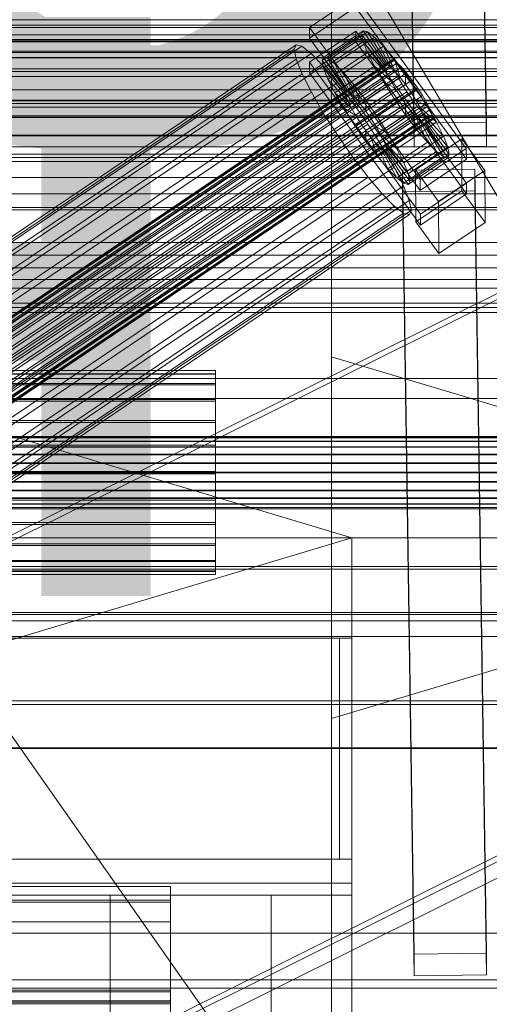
# Model space of a CAD drawing. Header units: millimetres. Extents: x -4738 to 65662, y -68080 to 6847.
# Tile 111 of 256: x 262 to 379, y -35416 to -35171. Entities that reach past the tile are written whole.
import ezdxf

# ---------------------------------------------------------------- set-up
doc = ezdxf.new("R2010")
doc.units = ezdxf.units.MM
for name, color, linetype, lineweight in [('COTAS_O', 1, 'Continuous', 0), ('COTAS_P', 1, 'Continuous', 0), ('frontal_bajante_movil', 7, 'Continuous', 0), ('frontal_briquetadora', 7, 'Continuous', 0), ('frontal_C01', 7, 'Continuous', 0), ('frontal_C02', 7, 'Continuous', 0), ('frontal_C03', 7, 'Continuous', 0), ('frontal_secador', 7, 'Continuous', 0)]:
    doc.layers.add(name, color=color, linetype=linetype, lineweight=lineweight)
doc.dimstyles.new('R19_100', dxfattribs={"dimtxt": 250, "dimasz": 150, "dimexe": 150, "dimexo": 80, "dimgap": 100, "dimtad": 1, "dimtih": 1, "dimtoh": 1, "dimdsep": 46, "dimcen": 0.09, "dimadec": 0, "dimazin": 0, "dimtfac": 1, "dimtdec": 4, "dimtofl": 0, "dimtmove": 0, "dimatfit": 3, "dimfxl": 1, "dimtolj": 1, "dimtzin": 0, "dimarcsym": 0})

# ---------------------------------------------------------------- blocks, each defined once
blk = doc.blocks.new('DIM_R30_54')
at = {"layer": 'COTAS_O'}
for p, q in [((-1480, -35300), (-1330, -35255)), ((490, -35300), (340, -35255)), ((-1480, -36000), (-1480, -35300)), ((-1480, -35300), (490, -35300)), ((-1480, -35300), (-1330, -35345)), ((490, -35300), (340, -35345)), ((490, -36000), (490, -35300))]:
    blk.add_line(p, q, dxfattribs=at)
blk.add_text('1970 O', height=250, dxfattribs=at).set_placement((-495, -35200))
blk = doc.blocks.new('DIM_R30_56')
at = {"layer": 'COTAS_O'}
for p, q in [((-1400, -35300), (-1250, -35255)), ((1400, -35300), (1250, -35255)), ((-1400, -36000), (-1400, -35300)), ((-1400, -35300), (1400, -35300)), ((-1400, -35300), (-1250, -35345)), ((1400, -35300), (1250, -35345)), ((1400, -36000), (1400, -35300))]:
    blk.add_line(p, q, dxfattribs=at)
blk.add_text('2800 O', height=250, dxfattribs=at).set_placement((0, -35200))
blk = doc.blocks.new('DIM_R30_57')
at = {"layer": 'COTAS_P'}
for p, q in [((-305, -34680), (395, -34680)), ((395, -34680), (350, -34830)), ((395, -36000), (395, -34680)), ((395, -34680), (440, -34830)), ((395, -36000), (350, -35850)), ((395, -36000), (440, -35850)), ((-305, -36000), (395, -36000))]:
    blk.add_line(p, q, dxfattribs=at)
blk.add_text('1320 P', height=250, rotation=90, dxfattribs=at).set_placement((295, -35340))
blk = doc.blocks.new('DIM_R30_58')
at = {"layer": 'COTAS_P'}
for p, q in [((-305, -35300), (-155, -35255)), ((345, -35300), (195, -35255)), ((-305, -36000), (-305, -35300)), ((-305, -35300), (345, -35300)), ((-305, -35300), (-155, -35345)), ((345, -35300), (195, -35345)), ((345, -36000), (345, -35300))]:
    blk.add_line(p, q, dxfattribs=at)
blk.add_text('650 P', height=250, dxfattribs=at).set_placement((20, -35200))

msp = doc.modelspace()

# ---------------------------------------------------------------- linework, layer by layer
at = {"layer": 'frontal_bajante_movil'}
for p, q in [((-305, -35325), (345, -35325)), ((225, -35325), (345, -35325)), ((342, -35325), (345, -35325)), ((342, -35380), (342, -35325)), ((345, -35380), (345, -35325)), ((-305, -35380), (345, -35380)), ((225, -35380), (345, -35380)), ((342, -35380), (345, -35380)), ((345, -35386), (345, -35380)), ((-305, -35386), (345, -35386)), ((345, -35389), (345, -35386)), ((-305, -35389), (345, -35389)), ((-245, -35389), (285, -35389)), ((285, -35429), (285, -35389)), ((285, -35389), (325, -35389)), ((325, -35429), (325, -35389))]:
    msp.add_line(p, q, dxfattribs=at)
at = {"layer": 'frontal_briquetadora'}
msp.add_line((340, -35980), (340, -34950), dxfattribs=at)
at = {"layer": 'frontal_C01'}
for p, q in [((334.501, -35173.012), (345.969, -35165.276)), ((345.969, -35165.276), (373.501, -35203.13)), ((345.981, -35167.972), (334.513, -35175.708)), ((373.513, -35205.826), (345.981, -35167.972)), ((334.513, -35175.708), (334.501, -35173.012)), ((362.033, -35210.867), (334.501, -35173.012)), ((338.005, -35180.461), (347.835, -35173.83)), ((347.835, -35173.83), (347.47, -35174.645)), ((348.918, -35174.091), (347.835, -35173.83)), ((347.835, -35173.83), (353.378, -35182.145)), ((334.513, -35175.708), (362.045, -35213.563)), ((334.539, -35181.64), (346.008, -35173.904)), ((337.64, -35181.276), (347.47, -35174.645)), ((339.088, -35180.722), (348.918, -35174.091)), ((340.816, -35182.042), (350.645, -35175.411)), ((346.008, -35173.904), (346.02, -35176.6)), ((346.008, -35173.904), (373.539, -35211.758)), ((347.47, -35174.645), (353.205, -35182.531)), ((347.47, -35174.645), (347.847, -35176.481)), ((350.645, -35175.411), (348.918, -35174.091)), ((348.918, -35174.091), (353.892, -35182.269)), ((352.899, -35177.701), (350.645, -35175.411)), ((350.645, -35175.411), (354.71, -35182.894)), ((146.383, -35302.774), (330.692, -35178.439)), ((146.872, -35301.684), (331.181, -35177.349)), ((148.32, -35302.034), (332.629, -35177.699)), ((331.181, -35177.349), (330.692, -35178.439)), ((330.692, -35178.439), (331.197, -35180.894)), ((332.629, -35177.699), (331.181, -35177.349)), ((334.938, -35179.464), (332.629, -35177.699)), ((346.02, -35176.6), (334.551, -35184.336)), ((338.017, -35183.112), (347.847, -35176.481)), ((343.069, -35184.332), (352.899, -35177.701)), ((373.551, -35214.454), (346.02, -35176.6)), ((347.847, -35176.481), (353.384, -35183.401)), ((347.847, -35176.481), (348.941, -35179.214)), ((355.525, -35180.803), (352.899, -35177.701)), ((352.899, -35177.701), (355.777, -35183.979)), ((141.218, -35325.268), (355.017, -35181.04)), ((141.731, -35325.392), (355.53, -35181.164)), ((146.887, -35305.229), (331.197, -35180.894)), ((150.629, -35303.799), (334.938, -35179.464)), ((331.197, -35180.894), (332.659, -35184.547)), ((337.95, -35182.524), (334.938, -35179.464)), ((337.64, -35181.276), (338.005, -35180.461)), ((343.549, -35188.776), (338.005, -35180.461)), ((338.005, -35180.461), (339.088, -35180.722)), ((344.062, -35188.9), (339.088, -35180.722)), ((339.088, -35180.722), (340.816, -35182.042)), ((339.111, -35185.845), (348.941, -35179.214)), ((345.695, -35187.434), (355.525, -35180.803)), ((348.941, -35179.214), (353.902, -35184.695)), ((348.941, -35179.214), (350.678, -35182.656)), ((355.017, -35181.04), (354.844, -35181.426)), ((355.53, -35181.164), (355.017, -35181.04)), ((358.345, -35184.506), (355.525, -35180.803)), ((355.525, -35180.803), (357.021, -35185.448)), ((356.348, -35181.789), (355.53, -35181.164)), ((141.045, -35325.654), (354.844, -35181.426)), ((141.224, -35326.524), (355.022, -35182.296)), ((141.742, -35327.818), (355.541, -35183.59)), ((142.549, -35326.017), (356.348, -35181.789)), ((143.617, -35327.102), (357.415, -35182.873)), ((153.641, -35306.859), (337.95, -35182.524)), ((334.551, -35184.336), (334.539, -35181.64)), ((362.071, -35219.494), (334.539, -35181.64)), ((343.376, -35189.162), (337.64, -35181.276)), ((338.017, -35183.112), (337.64, -35181.276)), ((341.461, -35186.671), (337.95, -35182.524)), ((343.554, -35190.032), (338.017, -35183.112)), ((339.111, -35185.845), (338.017, -35183.112)), ((344.88, -35189.525), (340.816, -35182.042)), ((340.816, -35182.042), (343.069, -35184.332)), ((340.848, -35189.287), (350.678, -35182.656)), ((353.205, -35182.531), (343.376, -35189.162)), ((353.378, -35182.145), (343.549, -35188.776)), ((353.384, -35183.401), (343.554, -35190.032)), ((353.892, -35182.269), (344.062, -35188.9)), ((354.71, -35182.894), (344.88, -35189.525)), ((350.678, -35182.656), (354.725, -35186.326)), ((350.678, -35182.656), (352.938, -35186.573)), ((353.205, -35182.531), (353.378, -35182.145)), ((353.384, -35183.401), (353.205, -35182.531)), ((353.378, -35182.145), (353.892, -35182.269)), ((353.902, -35184.695), (353.384, -35183.401)), ((353.892, -35182.269), (354.71, -35182.894)), ((354.71, -35182.894), (355.777, -35183.979)), ((354.844, -35181.426), (355.022, -35182.296)), ((355.022, -35182.296), (355.541, -35183.59)), ((355.541, -35183.59), (356.363, -35185.221)), ((357.415, -35182.873), (356.348, -35181.789)), ((358.659, -35184.343), (357.415, -35182.873)), ((142.565, -35329.449), (356.363, -35185.221)), ((144.861, -35328.571), (358.659, -35184.343)), ((359.995, -35186.097), (146.196, -35330.325)), ((148.35, -35308.882), (332.659, -35184.547)), ((332.659, -35184.547), (334.981, -35189.149)), ((334.551, -35184.336), (362.083, -35222.19)), ((344.073, -35191.327), (339.111, -35185.845)), ((340.848, -35189.287), (339.111, -35185.845)), ((345.947, -35190.61), (343.069, -35184.332)), ((343.069, -35184.332), (345.695, -35187.434)), ((353.902, -35184.695), (344.073, -35191.327)), ((355.777, -35183.979), (345.947, -35190.61)), ((357.021, -35185.448), (347.191, -35192.079)), ((358.345, -35184.506), (348.515, -35191.137)), ((354.725, -35186.326), (353.902, -35184.695)), ((355.777, -35183.979), (357.021, -35185.448)), ((356.363, -35185.221), (357.434, -35187.076)), ((357.021, -35185.448), (358.357, -35187.202)), ((358.357, -35187.202), (358.345, -35184.506)), ((361.166, -35188.559), (358.345, -35184.506)), ((359.995, -35186.097), (358.659, -35184.343)), ((361.332, -35188.017), (359.995, -35186.097)), ((143.635, -35331.305), (357.434, -35187.076)), ((147.533, -35332.245), (361.332, -35188.017)), ((157.152, -35311.006), (341.461, -35186.671)), ((345.231, -35191.622), (341.461, -35186.671)), ((343.108, -35193.204), (352.938, -35186.573)), ((354.725, -35186.326), (344.895, -35192.957)), ((347.191, -35192.079), (345.695, -35187.434)), ((345.695, -35187.434), (348.515, -35191.137)), ((355.796, -35188.181), (345.966, -35194.813)), ((348.527, -35193.834), (358.357, -35187.202)), ((351.336, -35195.19), (361.166, -35188.559)), ((352.938, -35186.573), (355.796, -35188.181)), ((352.938, -35186.573), (355.569, -35190.699)), ((355.796, -35188.181), (354.725, -35186.326)), ((357.042, -35190.136), (355.796, -35188.181)), ((357.434, -35187.076), (358.68, -35189.031)), ((358.357, -35187.202), (359.693, -35189.122)), ((361.166, -35188.559), (359.693, -35189.122)), ((363.797, -35192.685), (361.166, -35188.559)), ((362.578, -35189.971), (361.332, -35188.017)), ((144.881, -35333.259), (358.68, -35189.031)), ((146.218, -35335.179), (360.017, -35190.95)), ((148.779, -35334.199), (362.578, -35189.971)), ((150.672, -35313.483), (334.981, -35189.149)), ((334.981, -35189.149), (338.003, -35194.386)), ((344.895, -35192.957), (340.848, -35189.287)), ((343.108, -35193.204), (340.848, -35189.287)), ((343.549, -35188.776), (343.376, -35189.162)), ((343.376, -35189.162), (343.554, -35190.032)), ((344.062, -35188.9), (343.549, -35188.776)), ((343.554, -35190.032), (344.073, -35191.327)), ((344.88, -35189.525), (344.062, -35188.9)), ((345.947, -35190.61), (344.88, -35189.525)), ((345.739, -35197.33), (355.569, -35190.699)), ((347.191, -35192.079), (345.947, -35190.61)), ((357.042, -35190.136), (347.212, -35196.767)), ((359.693, -35189.122), (349.863, -35195.753)), ((355.569, -35190.699), (357.042, -35190.136)), ((355.569, -35190.699), (358.39, -35194.752)), ((358.378, -35192.055), (357.042, -35190.136)), ((358.68, -35189.031), (360.017, -35190.95)), ((359.693, -35189.122), (360.939, -35191.076)), ((360.017, -35190.95), (361.352, -35192.705)), ((363.648, -35191.827), (362.578, -35189.971)), ((147.554, -35336.933), (361.352, -35192.705)), ((149.85, -35336.055), (363.648, -35191.827)), ((150.672, -35337.686), (364.471, -35193.457)), ((345.231, -35191.622), (160.922, -35315.957)), ((345.966, -35194.813), (343.108, -35193.204)), ((345.739, -35197.33), (343.108, -35193.204)), ((344.073, -35191.327), (344.895, -35192.957)), ((344.895, -35192.957), (345.966, -35194.813)), ((349.002, -35197.04), (345.231, -35191.622)), ((348.527, -35193.834), (347.191, -35192.079)), ((348.515, -35191.137), (348.527, -35193.834)), ((348.515, -35191.137), (351.336, -35195.19)), ((358.378, -35192.055), (348.548, -35198.687)), ((360.939, -35191.076), (351.109, -35197.707)), ((362.01, -35192.932), (352.18, -35199.563)), ((353.967, -35199.316), (363.797, -35192.685)), ((358.39, -35194.752), (358.378, -35192.055)), ((359.714, -35193.81), (358.378, -35192.055)), ((363.797, -35192.685), (360.939, -35191.076)), ((360.939, -35191.076), (362.01, -35192.932)), ((361.352, -35192.705), (362.596, -35194.174)), ((366.057, -35196.602), (362.01, -35192.932)), ((362.01, -35192.932), (362.833, -35194.562)), ((364.471, -35193.457), (363.648, -35191.827)), ((366.057, -35196.602), (363.797, -35192.685)), ((364.989, -35194.752), (364.471, -35193.457)), ((148.798, -35338.402), (362.596, -35194.174)), ((149.865, -35339.487), (363.664, -35195.258)), ((150.683, -35340.112), (364.482, -35195.884)), ((151.191, -35338.98), (364.989, -35194.752)), ((151.369, -35339.85), (365.168, -35195.621)), ((153.694, -35318.72), (338.003, -35194.386)), ((338.003, -35194.386), (341.52, -35199.901)), ((345.966, -35194.813), (347.212, -35196.767)), ((349.863, -35195.753), (348.527, -35193.834)), ((348.56, -35201.383), (358.39, -35194.752)), ((349.863, -35195.753), (351.336, -35195.19)), ((351.109, -35197.707), (349.863, -35195.753)), ((359.714, -35193.81), (349.884, -35200.441)), ((360.958, -35195.279), (351.128, -35201.91)), ((351.336, -35195.19), (353.967, -35199.316)), ((362.833, -35194.562), (353.003, -35201.194)), ((363.351, -35195.857), (353.521, -35202.488)), ((358.39, -35194.752), (361.21, -35198.455)), ((361.21, -35198.455), (359.714, -35193.81)), ((360.958, -35195.279), (359.714, -35193.81)), ((363.836, -35201.557), (360.958, -35195.279)), ((362.025, -35196.364), (360.958, -35195.279)), ((362.596, -35194.174), (363.664, -35195.258)), ((367.794, -35200.044), (362.833, -35194.562)), ((362.833, -35194.562), (363.351, -35195.857)), ((368.888, -35202.777), (363.351, -35195.857)), ((363.351, -35195.857), (363.53, -35196.727)), ((363.664, -35195.258), (364.482, -35195.884)), ((364.482, -35195.884), (364.995, -35196.008)), ((365.168, -35195.621), (364.989, -35194.752)), ((364.995, -35196.008), (365.168, -35195.621)), ((151.196, -35340.236), (364.995, -35196.008)), ((164.693, -35321.375), (349.002, -35197.04)), ((347.212, -35196.767), (345.739, -35197.33)), ((348.56, -35201.383), (345.739, -35197.33)), ((347.212, -35196.767), (348.548, -35198.687)), ((352.519, -35202.555), (349.002, -35197.04)), ((352.18, -35199.563), (351.109, -35197.707)), ((351.109, -35197.707), (353.967, -35199.316)), ((362.025, -35196.364), (352.196, -35202.995)), ((362.843, -35196.989), (353.014, -35203.62)), ((363.357, -35197.113), (353.527, -35203.744)), ((363.53, -35196.727), (353.7, -35203.358)), ((356.228, -35203.233), (366.057, -35196.602)), ((366.09, -35203.847), (362.025, -35196.364)), ((362.843, -35196.989), (362.025, -35196.364)), ((367.817, -35205.167), (362.843, -35196.989)), ((363.357, -35197.113), (362.843, -35196.989)), ((363.53, -35196.727), (363.357, -35197.113)), ((368.9, -35205.428), (363.357, -35197.113)), ((369.265, -35204.613), (363.53, -35196.727)), ((367.794, -35200.044), (366.057, -35196.602)), ((157.211, -35324.236), (341.52, -35199.901)), ((341.52, -35199.901), (345.291, -35205.319)), ((348.548, -35198.687), (348.56, -35201.383)), ((348.548, -35198.687), (349.884, -35200.441)), ((349.884, -35200.441), (351.38, -35205.086)), ((349.884, -35200.441), (351.128, -35201.91)), ((351.38, -35205.086), (361.21, -35198.455)), ((353.003, -35201.194), (352.18, -35199.563)), ((352.18, -35199.563), (356.228, -35203.233)), ((353.967, -35199.316), (356.228, -35203.233)), ((357.964, -35206.675), (367.794, -35200.044)), ((360.882, -35208.48), (372.35, -35200.744)), ((361.21, -35198.455), (363.836, -35201.557)), ((368.888, -35202.777), (367.794, -35200.044)), ((372.35, -35200.744), (372.408, -35213.686)), ((372.35, -35200.744), (378.086, -35208.63)), ((168.21, -35326.89), (352.519, -35202.555)), ((351.38, -35205.086), (348.56, -35201.383)), ((351.128, -35201.91), (354.006, -35208.188)), ((351.128, -35201.91), (352.196, -35202.995)), ((352.196, -35202.995), (356.26, -35210.478)), ((352.196, -35202.995), (353.014, -35203.62)), ((355.541, -35207.792), (352.519, -35202.555)), ((353.521, -35202.488), (353.003, -35201.194)), ((353.003, -35201.194), (357.964, -35206.675)), ((353.7, -35203.358), (353.521, -35202.488)), ((353.521, -35202.488), (359.058, -35209.408)), ((354.006, -35208.188), (363.836, -35201.557)), ((356.228, -35203.233), (357.964, -35206.675)), ((359.058, -35209.408), (368.888, -35202.777)), ((373.501, -35203.13), (362.033, -35210.867)), ((363.836, -35201.557), (366.09, -35203.847)), ((369.265, -35204.613), (368.888, -35202.777)), ((373.513, -35205.826), (373.501, -35203.13)), ((430, -35205.382), (-430, -35205.382)), ((160.982, -35329.653), (345.291, -35205.319)), ((345.291, -35205.319), (349.061, -35210.27)), ((354.006, -35208.188), (351.38, -35205.086)), ((353.014, -35203.62), (357.987, -35211.798)), ((353.014, -35203.62), (353.527, -35203.744)), ((353.527, -35203.744), (353.7, -35203.358)), ((353.527, -35203.744), (359.07, -35212.059)), ((353.7, -35203.358), (359.436, -35211.244)), ((356.26, -35210.478), (366.09, -35203.847)), ((357.987, -35211.798), (367.817, -35205.167)), ((359.07, -35212.059), (368.9, -35205.428)), ((359.436, -35211.244), (369.265, -35204.613)), ((366.09, -35203.847), (367.817, -35205.167)), ((367.817, -35205.167), (368.9, -35205.428)), ((368.9, -35205.428), (369.265, -35204.613)), ((171.232, -35332.127), (355.541, -35207.792)), ((357.863, -35212.394), (355.541, -35207.792)), ((357.964, -35206.675), (359.058, -35209.408)), ((362.045, -35213.563), (373.513, -35205.826)), ((430, -35210.382), (-430, -35210.382)), ((164.752, -35334.605), (349.061, -35210.27)), ((349.061, -35210.27), (352.572, -35214.417)), ((356.26, -35210.478), (354.006, -35208.188)), ((357.987, -35211.798), (356.26, -35210.478)), ((357.646, -35208.509), (375.644, -35208.264)), ((357.646, -35213.902), (357.646, -35208.509)), ((360.514, -35403.62), (357.646, -35208.509)), ((359.058, -35209.408), (359.436, -35211.244)), ((360.939, -35221.422), (360.882, -35208.48)), ((366.618, -35216.367), (360.882, -35208.48)), ((378.086, -35208.63), (366.618, -35216.367)), ((375.644, -35208.264), (375.644, -35213.657)), ((375.644, -35208.264), (378.512, -35403.375)), ((378.143, -35221.572), (378.086, -35208.63)), ((173.554, -35336.729), (357.863, -35212.394)), ((359.326, -35216.047), (357.863, -35212.394)), ((359.07, -35212.059), (357.987, -35211.798)), ((359.436, -35211.244), (359.07, -35212.059)), ((362.033, -35210.867), (362.045, -35213.563)), ((373.539, -35211.758), (362.071, -35219.494)), ((373.551, -35214.454), (373.539, -35211.758)), ((168.263, -35338.752), (352.572, -35214.417)), ((352.572, -35214.417), (355.584, -35217.477)), ((375.644, -35213.657), (357.646, -35213.902)), ((360.514, -35409.013), (357.646, -35213.902)), ((372.408, -35213.686), (360.939, -35221.422)), ((362.083, -35222.19), (373.551, -35214.454)), ((378.143, -35221.572), (372.408, -35213.686)), ((378.512, -35408.767), (375.644, -35213.657)), ((171.275, -35341.812), (355.584, -35217.477)), ((175.016, -35340.381), (359.326, -35216.047)), ((355.584, -35217.477), (357.893, -35219.242)), ((359.83, -35218.502), (359.326, -35216.047)), ((366.618, -35216.367), (366.675, -35229.308)), ((173.584, -35343.577), (357.893, -35219.242)), ((175.032, -35343.926), (359.341, -35219.592)), ((175.521, -35342.836), (359.83, -35218.502)), ((357.893, -35219.242), (359.341, -35219.592)), ((359.341, -35219.592), (359.83, -35218.502)), ((362.071, -35219.494), (362.083, -35222.19)), ((360.939, -35221.422), (366.675, -35229.308)), ((366.675, -35229.308), (378.143, -35221.572)), ((445.557, -35613.283), (185.557, -35242.474)), ((-311.15, -35258.389), (311.15, -35258.389)), ((-311.15, -35259.18), (311.15, -35259.18)), ((-311.15, -35259.328), (311.15, -35259.328)), ((311.15, -35259.18), (311.15, -35258.389)), ((311.15, -35258.389), (311.15, -35259.328)), ((311.15, -35261.649), (311.15, -35259.18)), ((311.15, -35259.328), (311.15, -35261.933)), ((430, -35260.382), (-430, -35260.382)), ((-311.15, -35261.649), (311.15, -35261.649)), ((-311.15, -35261.933), (311.15, -35261.933)), ((311.15, -35265.626), (311.15, -35261.649)), ((311.15, -35261.933), (311.15, -35266.029)), ((430, -35265.382), (-430, -35265.382)), ((-311.15, -35265.626), (311.15, -35265.626)), ((-311.15, -35266.029), (311.15, -35266.029)), ((311.15, -35270.841), (311.15, -35265.626)), ((311.15, -35266.029), (311.15, -35271.334)), ((-311.15, -35270.841), (311.15, -35270.841)), ((-311.15, -35271.334), (311.15, -35271.334)), ((311.15, -35276.939), (311.15, -35270.841)), ((311.15, -35271.334), (311.15, -35277.488)), ((-440, -35274.788), (440, -35274.788)), ((-440, -35275.068), (440, -35275.068)), ((-440, -35275.12), (440, -35275.12)), ((-440, -35275.943), (440, -35275.943)), ((-440, -35276.044), (440, -35276.044)), ((-440, -35277.352), (440, -35277.352)), ((-440, -35277.495), (440, -35277.495)), ((-440, -35279.2), (440, -35279.2)), ((311.15, -35276.939), (-311.15, -35276.939)), ((-311.15, -35277.488), (311.15, -35277.488)), ((311.15, -35283.503), (311.15, -35276.939)), ((311.15, -35277.488), (311.15, -35284.071)), ((-440, -35279.374), (440, -35279.374)), ((440, -35281.36), (-440, -35281.36)), ((-440, -35281.555), (440, -35281.555)), ((-440, -35283.686), (440, -35283.686)), ((-440, -35283.888), (440, -35283.888)), ((-311.15, -35283.503), (311.15, -35283.503)), ((-311.15, -35284.071), (311.15, -35284.071)), ((311.15, -35290.086), (311.15, -35283.503)), ((311.15, -35284.071), (311.15, -35290.635)), ((-440, -35286.019), (440, -35286.019)), ((-440, -35286.213), (440, -35286.213)), ((-440, -35288.199), (440, -35288.199)), ((-440, -35288.374), (440, -35288.374)), ((-440, -35290.079), (440, -35290.079)), ((-440, -35290.222), (440, -35290.222)), ((-311.15, -35290.086), (311.15, -35290.086)), ((-311.15, -35290.635), (311.15, -35290.635)), ((311.15, -35296.24), (311.15, -35290.086)), ((311.15, -35290.635), (311.15, -35296.732)), ((-440, -35291.53), (440, -35291.53)), ((-440, -35291.631), (440, -35291.631)), ((-440, -35292.454), (440, -35292.454)), ((-440, -35292.506), (440, -35292.506)), ((-440, -35292.786), (440, -35292.786)), ((-311.15, -35296.24), (311.15, -35296.24)), ((311.15, -35301.545), (311.15, -35296.24)), ((-311.15, -35296.732), (311.15, -35296.732)), ((311.15, -35296.732), (311.15, -35301.947)), ((-311.15, -35301.545), (311.15, -35301.545)), ((-311.15, -35301.947), (311.15, -35301.947)), ((311.15, -35305.64), (311.15, -35301.545)), ((311.15, -35301.947), (311.15, -35305.925)), ((-311.15, -35305.64), (311.15, -35305.64)), ((-311.15, -35305.925), (311.15, -35305.925)), ((311.15, -35308.246), (311.15, -35305.64)), ((311.15, -35305.925), (311.15, -35308.394)), ((-450, -35307.834), (450, -35307.834)), ((-311.15, -35308.246), (311.15, -35308.246)), ((-311.15, -35308.394), (311.15, -35308.394)), ((311.15, -35309.185), (311.15, -35308.246)), ((311.15, -35308.394), (311.15, -35309.185)), ((-311.15, -35309.185), (311.15, -35309.185)), ((450, -35318.618), (-450, -35318.618)), ((450, -35341.538), (-450, -35341.538)), ((-450, -35352.322), (450, -35352.322)), ((-425, -35398.445), (425, -35398.445)), ((378.512, -35403.375), (360.514, -35403.62)), ((360.514, -35403.62), (360.514, -35409.013)), ((378.512, -35408.767), (378.512, -35403.375)), ((360.514, -35409.013), (378.512, -35408.767)), ((425, -35410.001), (-425, -35410.001)), ((425, -35412.142), (-425, -35412.142))]:
    msp.add_line(p, q, dxfattribs=at)
at = {"layer": 'frontal_C02'}
for p, q in [((413.642, -35269.975), (153.642, -34829.975)), ((360.514, -35196.859), (357.646, -35003.454)), ((375.644, -35003.211), (378.512, -35196.616)), ((360.514, -35202.821), (357.646, -35009.416)), ((378.512, -35202.577), (375.644, -35009.172)), ((-425, -35191.263), (425, -35191.263)), ((378.512, -35196.616), (360.514, -35196.859)), ((360.514, -35196.859), (360.514, -35202.821)), ((378.512, -35202.577), (378.512, -35196.616)), ((425, -35202.717), (-425, -35202.717)), ((360.514, -35202.821), (378.512, -35202.577)), ((425, -35206.404), (-425, -35206.404)), ((-425, -35217.858), (425, -35217.858)), ((-450, -35307.157), (450, -35307.157)), ((450, -35319.079), (-450, -35319.079)), ((450, -35340.567), (-450, -35340.567)), ((-450, -35352.489), (450, -35352.489)), ((-300, -35386.799), (300, -35386.799)), ((300, -35390.743), (300, -35386.799)), ((300, -35386.799), (300, -35412.599)), ((300, -35390.233), (-300, -35390.233)), ((300, -35390.743), (-300, -35390.743)), ((300, -35415.574), (300, -35390.233)), ((300, -35390.233), (300, -35395.596)), ((300, -35416.016), (300, -35390.743)), ((-300, -35395.596), (300, -35395.596)), ((300, -35395.596), (300, -35420.221)), ((300, -35412.599), (-300, -35412.599)), ((-300, -35413.037), (300, -35413.037)), ((300, -35412.599), (300, -35416.016)), ((300, -35413.037), (300, -35461.821)), ((300, -35413.037), (300, -35415.228)), ((300, -35415.228), (-300, -35415.228)), ((-300, -35415.574), (300, -35415.574)), ((-300, -35416.016), (300, -35416.016)), ((300, -35464.013), (300, -35415.228)), ((300, -35420.221), (300, -35415.574))]:
    msp.add_line(p, q, dxfattribs=at)
at = {"layer": 'frontal_C03'}
for p, q in [((1250, -35171.11), (-1250, -35171.11)), ((1496, -35172.402), (-1496, -35172.402)), ((1496, -35172.994), (-1496, -35172.994)), ((1496, -35176.05), (-1496, -35176.05)), ((1250, -35174.883), (-1250, -35174.883)), ((1496, -35176.552), (-1496, -35176.552)), ((1250, -35176.362), (-1250, -35176.362)), ((1496, -35178.891), (-1496, -35178.891)), ((1496, -35179.226), (-1496, -35179.226)), ((1496, -35180.492), (-1496, -35180.492)), ((1496, -35180.61), (-1496, -35180.61)), ((1250, -35183.337), (-1250, -35183.337)), ((1250, -35184.004), (-1250, -35184.004)), ((1250, -35185.257), (-1250, -35185.257)), ((1250, -35188.575), (-1250, -35188.575)), ((-1415, -35192.849), (1415, -35192.849)), ((1250, -35191.106), (-1250, -35191.106)), ((1250, -35191.944), (-1250, -35191.944)), ((1250, -35195.109), (-1250, -35195.109)), ((1250, -35195.403), (-1250, -35195.403)), ((1250, -35199.843), (-1250, -35199.843)), ((1250, -35204.557), (-1250, -35204.557)), ((1250, -35214.434), (-1250, -35214.434)), ((1250, -35218.442), (-1250, -35218.442)), ((1250, -35226.548), (-1250, -35226.548)), ((1250, -35229.697), (-1250, -35229.697)), ((-1415, -35232.849), (1415, -35232.849)), ((1250, -35235.72), (-1250, -35235.72)), ((1250, -35237.89), (-1250, -35237.89)), ((1250, -35241.599), (-1250, -35241.599)), ((1250, -35242.705), (-1250, -35242.705)), ((1250, -35243.957), (-1250, -35243.957)), ((-1496, -35320.73), (1496, -35320.73)), ((1496, -35324.628), (-1496, -35324.628))]:
    msp.add_line(p, q, dxfattribs=at)
at = {"layer": 'frontal_secador'}
for p, q in [((1242, -34810), (197, -35331)), ((200, -35331), (1245, -34810)), ((197, -35471), (1242, -34950)), ((200, -35471), (1245, -34950)), ((1245, -34954), (200, -35475)), ((-1250, -35195), (1250, -35195)), ((-1250, -35200), (1250, -35200))]:
    msp.add_line(p, q, dxfattribs=at)

# ---------------------------------------------------------------- dimensions: what is measured, and where the dimension line sits
at = {"layer": 'COTAS_O'}
for p1, p2, picture, middle in [((-1480, -36000), (490, -36000), 'DIM_R30_54', (-495, -35300)), ((-1400, -36000), (1400, -36000), 'DIM_R30_56', (0, -35300))]:
    dim = msp.add_aligned_dim(p1=p1, p2=p2, distance=700, text='<> O', dimstyle='R19_100', dxfattribs=at)
    dim.commit()
    dim.dimension.update_dxf_attribs({"geometry": picture, "text_midpoint": middle})
at = {"layer": 'COTAS_P'}
for p2, distance, picture, middle in [((-305, -34680), -700, 'DIM_R30_57', (395, -35340)), ((345, -36000), 700, 'DIM_R30_58', (20, -35300))]:
    dim = msp.add_aligned_dim(p1=(-305, -36000), p2=p2, distance=distance, text='<> P', dimstyle='R19_100', dxfattribs=at)
    dim.commit()
    dim.dimension.update_dxf_attribs({"geometry": picture, "text_midpoint": middle})

doc.saveas('drawing.dxf')
